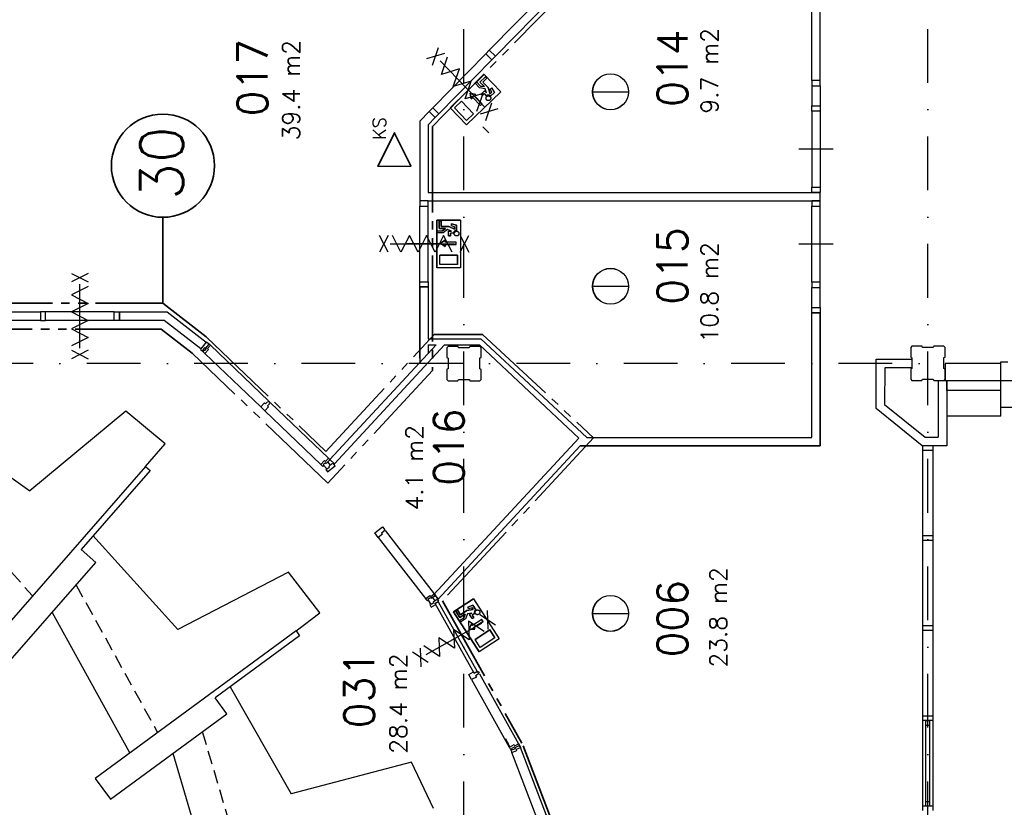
# Model space of a CAD drawing. Extents: x 36324 to 146208, y -50294 to 26426.
# Tile 34 of 39: x 115991 to 127453, y 3034 to 12194. Entities that reach past the tile are written whole.
import ezdxf
from ezdxf.enums import TextEntityAlignment as Align

# ---------------------------------------------------------------- set-up
doc = ezdxf.new("R2010")
doc.units = 0
doc.header["$LTSCALE"] = 100
for name, pattern in [('B0302', [12.5, 6.25, -3.125, 0, -3.125]), ('B0701', [2.34375, 1.5625, -0.78125]), ('B0804', [15, 10, -1, 1, -1, 1, -1])]:
    doc.linetypes.add(name, pattern=pattern)
for name, color, linetype in [('Bouwkundig', 253, 'CONTINUOUS'), ('Bouwkundig tekst', 252, 'CONTINUOUS'), ('Stramien', 252, 'B0302')]:
    doc.layers.add(name, color=color, linetype=linetype)
doc.layers.add('brandscheiding', color=40, linetype='B0804', lineweight=35)
doc.styles.add('bouwk tekst', font='romans.shx')
doc.styles.get("Standard").update_dxf_attribs({"font": 'romans.shx'})

msp = doc.modelspace()

# ---------------------------------------------------------------- linework, layer by layer
at = {"layer": 'Bouwkundig', "linetype": 'Continuous'}
for p, q in [((121399.4, 11556.4), (121000.3, 11170.9)), ((121296.2, 11450.3), (121312.8, 11466.3)), ((121312.8, 11466.3), (121355.5, 11422.1)), ((121412, 11530), (121348.8, 11469)), ((121348.8, 11469), (121400.2, 11415.8)), ((121381.5, 11468.4), (121428.1, 11513.4)), ((121443.2, 11404.5), (121381.5, 11468.4)), ((121592.1, 11356.8), (121399.4, 11556.4)), ((121428.1, 11513.4), (121412, 11530)), ((121592.1, 11356.8), (121193, 10971.3)), ((121344.4, 11400.4), (121296.2, 11450.3)), ((121408.9, 11391.2), (121344.4, 11400.4)), ((121400.2, 11415.8), (121355.5, 11422.1)), ((121362.7, 11328.1), (121402.6, 11366.7)), ((121426, 11342.5), (121402.6, 11366.7)), ((121426, 11342.5), (121408.7, 11391.2)), ((121468.3, 11333.7), (121443.2, 11404.5)), ((121487.7, 11352.4), (121468.3, 11333.7)), ((121468.7, 11385.4), (121485.8, 11402)), ((121487.7, 11352.4), (121468.7, 11385.4)), ((121472.9, 11305.9), (121516.8, 11348.3)), ((121516.8, 11348.3), (121485.8, 11402)), ((122659.9, 11355.4), (123078.8, 11355.4)), ((121052.6, 11170), (121132.4, 11247.1)), ((121273.7, 11100.7), (121132.4, 11247.1)), ((121247.9, 11272.7), (121236, 11338.3)), ((121236, 11338.3), (121301.1, 11324.1)), ((121264.5, 11288.7), (121247.9, 11272.7)), ((121354.5, 11195.6), (121264.5, 11288.7)), ((121301.1, 11324.1), (121284.5, 11308)), ((121374.4, 11214.9), (121284.5, 11308)), ((121362.7, 11328.1), (121378.8, 11311.5)), ((121378.8, 11311.5), (121402.1, 11334)), ((121425.4, 11309.8), (121402.1, 11334)), ((121193, 10971.3), (121000.3, 11170.9)), ((121193.9, 11023.7), (121052.6, 11170)), ((121193.9, 11023.7), (121273.7, 11100.7)), ((121380.9, 10947.5), (121451.9, 10877.5)), ((121122.8, 9863.8), (120845.3, 9863.8)), ((120845.3, 9863.8), (120845.3, 9308.9)), ((121122.8, 9863.8), (121122.8, 9308.9)), ((120873.1, 9854.6), (120873.1, 9766.7)), ((120896.2, 9854.6), (120873.1, 9854.6)), ((120873.1, 9766.7), (120947, 9766.7)), ((120896.2, 9789.8), (120896.2, 9854.6)), ((120985, 9789.8), (120896.2, 9789.8)), ((120947, 9766.7), (120911.4, 9739)), ((120970.7, 9755.9), (120919.3, 9715.9)), ((121017.7, 9734.4), (120970.6, 9755.8)), ((121053.4, 9758.7), (120985, 9789.8)), ((121016.4, 9794.9), (121016.4, 9818.7)), ((121076.5, 9803.7), (121016.4, 9818.7)), ((121053.4, 9785.7), (121016.4, 9794.9)), ((121053.4, 9785.7), (121053.4, 9758.7)), ((121076.5, 9742.7), (121076.5, 9803.7)), ((120850, 9715.9), (120850, 9739)), ((120850, 9739), (120911.4, 9739)), ((120919.3, 9715.9), (120850, 9715.9)), ((120888.7, 9594.8), (120944.2, 9631.7)), ((120944.2, 9631.7), (120944.2, 9608.6)), ((120984.1, 9678.9), (120984.1, 9734.4)), ((121017.7, 9734.4), (120984.1, 9734.4)), ((120984.1, 9678.9), (121007.2, 9678.9)), ((121040.7, 9711.2), (121007.2, 9711.2)), ((121007.2, 9678.9), (121007.2, 9711.2)), ((120944.2, 9557.8), (120888.7, 9594.8)), ((121073.6, 9608.6), (120944.2, 9608.6)), ((121073.6, 9580.9), (120944.2, 9580.9)), ((120944.2, 9580.9), (120944.2, 9557.8)), ((120882.3, 9345.9), (120882.3, 9456.9)), ((121085.8, 9456.9), (120882.3, 9456.9)), ((121085.8, 9345.9), (121085.8, 9456.9)), ((121122.8, 9308.9), (120845.3, 9308.9)), ((121085.8, 9345.9), (120882.3, 9345.9)), ((122659.9, 9093.4), (123078.8, 9093.4)), ((120935.8, 8412.3), (121345.2, 8412.7)), ((125960.3, 7672.4), (125960.3, 8246.8)), ((127412.8, 8196.3), (126762.8, 8196.3)), ((126762.8, 8196.3), (126762.8, 7996.3)), ((127412.8, 8216.3), (127492.8, 8216.3)), ((127412.8, 7582.3), (127412.8, 8216.3)), ((126683.8, 7996.3), (126783.8, 7996.8)), ((126683.8, 7996.3), (126683.8, 7339.3)), ((126783.8, 7882.3), (126783.8, 7996.3)), ((126783.8, 7996.3), (132162.8, 7996.3)), ((127412.8, 7882.3), (126783.8, 7882.3)), ((131112.8, 7682.3), (127412.8, 7682.3)), ((127412.8, 7582.3), (126783.8, 7582.3)), ((126502.8, 2996.3), (126502.8, 7239.3)), ((126622.8, 7239.3), (126502.8, 7239.3)), ((126622.8, 2996.3), (126622.8, 7239.3)), ((126502.8, 7189.3), (126622.8, 7189.3)), ((126622.8, 6191.3), (126502.8, 6191.3)), ((126502.8, 6141.3), (126622.8, 6141.3)), ((121272.7, 5458.5), (121039.7, 5307.9)), ((121272.7, 5458.5), (121573.9, 4992.6)), ((121039.7, 5307.9), (121341, 4841.9)), ((121087.4, 5327.7), (121068, 5315.2)), ((121068, 5315.2), (121115.7, 5241.4)), ((121122.6, 5273.4), (121087.4, 5327.7)), ((121115.7, 5241.4), (121177.8, 5281.6)), ((121197.1, 5321.6), (121122.6, 5273.4)), ((121177.8, 5281.6), (121162.9, 5238.9)), ((121203.6, 5285.3), (121182.2, 5223.8)), ((121271.5, 5332.6), (121197.1, 5321.6)), ((121254.7, 5292.7), (121203.5, 5285.1)), ((121266.5, 5382.9), (121207.8, 5362.9)), ((121220.8, 5342.9), (121207.8, 5362.9)), ((121256.9, 5355.2), (121220.8, 5342.9)), ((121254.7, 5292.7), (121226.5, 5274.5)), ((121256.6, 5227.9), (121226.5, 5274.5)), ((121256.9, 5355.2), (121271.5, 5332.6)), ((121286.6, 5285.8), (121258.4, 5267.6)), ((121299.6, 5331.7), (121266.5, 5382.9)), ((122659.9, 5288.4), (123078.8, 5288.4)), ((121111.4, 5205.6), (121162.9, 5238.9)), ((121123.9, 5186.1), (121111.4, 5205.6)), ((121182.2, 5223.8), (121123.9, 5186.1)), ((121222.2, 5105.5), (121248.7, 5166.7)), ((121248.7, 5166.7), (121261.2, 5147.2)), ((121256.6, 5227.9), (121276, 5240.4)), ((121276, 5240.4), (121258.4, 5267.6)), ((121370, 5217.5), (121261.2, 5147.2)), ((121385, 5194.2), (121276.3, 5123.9)), ((121288.9, 5104.5), (121222.2, 5105.5)), ((121276.3, 5123.9), (121288.9, 5104.5)), ((121462.5, 5096.7), (121291.7, 4986.3)), ((121522.8, 5003.5), (121462.5, 5096.7)), ((126622.8, 5143.3), (126502.8, 5143.3)), ((126502.8, 5093.3), (126622.8, 5093.3)), ((121351.9, 4893.1), (121291.7, 4986.3)), ((121573.9, 4992.6), (121341, 4841.9)), ((121522.8, 5003.5), (121351.9, 4893.1)), ((126622.8, 4095.3), (126502.8, 4095.3)), ((126502.8, 4045.3), (126622.8, 4045.3)), ((126587.8, 4037.3), (126537.8, 4037.3)), ((126537.8, 3046.3), (126537.8, 4037.3)), ((126587.8, 3046.3), (126587.8, 4037.3)), ((126537.8, 3987.3), (126587.8, 3987.3)), ((126587.8, 3096.3), (126537.8, 3096.3)), ((126622.8, 3046.3), (126502.8, 3046.3))]:
    msp.add_line(p, q, dxfattribs=at)
for points in [[(125310.8, 11486.3), (125310.8, 12787.3), (122386.8, 12787.3), (121457.8, 11840.3)], [(125210.8, 11486.3), (125210.8, 12687.3), (122428.8, 12687.3), (121528.8, 11770.3)], [(120797.1, 11666), (120866.9, 11872.4)], [(120936.3, 11800.4), (120727.7, 11737.9)], [(121415.6, 11797.4), (120799.2, 11168.8)], [(121487, 11727.4), (120870.4, 11098.9)], [(120884.1, 11715.2), (121401.6, 11179.3)], [(121313.9, 11130.8), (121384.4, 11336.5), (121176.4, 11273.2), (121246.8, 11478.9), (121038.9, 11415.7), (121109.3, 11621.3), (120901.3, 11558.1), (120971.8, 11763.7)], [(121399.4, 11556.4), (121592.1, 11356.8), (121193, 10971.3), (121000.3, 11170.9), (121399.4, 11556.4)], [(121412, 11530), (121428.1, 11513.4), (121381.5, 11468.4), (121443.2, 11404.5), (121468.3, 11333.7), (121487.7, 11352.4), (121468.7, 11385.4), (121485.8, 11402), (121516.8, 11348.3), (121472.9, 11305.9), (121468.5, 11309.8), (121466.4, 11311.3), (121464.1, 11312.6), (121461.5, 11313.9), (121457.9, 11315.3), (121454.8, 11316.1), (121452.6, 11316.5), (121449.6, 11316.9), (121447, 11317), (121443.3, 11316.8), (121439.9, 11316.3), (121436.5, 11315.4), (121433.5, 11314.4), (121429.6, 11312.5), (121427, 11311), (121425.1, 11310.1), (121402.1, 11334), (121378.8, 11311.5), (121362.7, 11328.1), (121402.6, 11366.7), (121426, 11342.5), (121408.7, 11391.2), (121344.4, 11400.4), (121296.2, 11450.3), (121312.8, 11466.3), (121355.5, 11422.1), (121400.2, 11415.8), (121348.8, 11469), (121412, 11530)], [(125310.8, 11486.3), (125210.8, 11486.3)], [(125210.8, 11426.5), (125210.8, 11191.3)], [(125310.6, 11426.5), (125310.6, 11191.3)], [(121132.4, 11247.1), (121273.7, 11100.7), (121193.9, 11023.7), (121052.6, 11170), (121132.4, 11247.1)], [(121354.5, 11195.6), (121374.4, 11214.9), (121284.5, 11308), (121301.1, 11324.1), (121236, 11338.3), (121247.9, 11272.7), (121264.5, 11288.7), (121354.5, 11195.6)], [(121469.5, 11297), (121471.9, 11292.9), (121473.8, 11287.6), (121474.6, 11282.9), (121474.6, 11279.5), (121474, 11274.8), (121472.7, 11270.5), (121469.9, 11265.3), (121464.9, 11259.8), (121459.7, 11256.2), (121455.7, 11254.5), (121453.4, 11253.9), (121450.3, 11253.3), (121447.5, 11253.1), (121442.9, 11253.4), (121438.7, 11254.3), (121434.4, 11256.1), (121429.4, 11259.3), (121426.4, 11262.2), (121424.1, 11265), (121421.3, 11270.1), (121420.1, 11273.7), (121419.2, 11278.9), (121419.5, 11285), (121420.2, 11288.3), (121421.9, 11292.9), (121424.2, 11296.8), (121428.7, 11301.8), (121433.7, 11305.3), (121437.9, 11307.1), (121441.5, 11308.1), (121445.4, 11308.6), (121450.2, 11308.4), (121454.9, 11307.4), (121458.3, 11306.2), (121462.2, 11304), (121464.4, 11302.4), (121467.8, 11299.1), (121469.5, 11297)], [(121446.4, 11253.1), (121445.1, 11253.2), (121443.7, 11253.3), (121442.4, 11253.5), (121441, 11253.7), (121439.7, 11254.1), (121438.4, 11254.5), (121437.1, 11254.9), (121435.9, 11255.4), (121434.6, 11256), (121433.4, 11256.6), (121432.2, 11257.3), (121431.1, 11258.1), (121430, 11258.9), (121428.9, 11259.7), (121427.9, 11260.6), (121427, 11261.6), (121426, 11262.6), (121425.2, 11263.6), (121424.3, 11264.7), (121423.6, 11265.8), (121422.9, 11267), (121422.2, 11268.2), (121421.6, 11269.4), (121421.1, 11270.7), (121420.6, 11272), (121420.2, 11273.3), (121419.9, 11274.6), (121419.6, 11275.9), (121419.4, 11277.3), (121419.3, 11278.6), (121419.2, 11280), (121419.2, 11281.3), (121419.2, 11282.7), (121419.4, 11284.1), (121419.5, 11285.4), (121419.8, 11286.7), (121420.1, 11288.1), (121420.5, 11289.4), (121421, 11290.7), (121421.5, 11291.9), (121422, 11293.2), (121422.7, 11294.4), (121423.4, 11295.5), (121424.1, 11296.7), (121424.9, 11297.8), (121425.8, 11298.8), (121426.7, 11299.8), (121427.6, 11300.8), (121428.6, 11301.7), (121429.7, 11302.6), (121430.8, 11303.4), (121431.9, 11304.2), (121433.1, 11304.9), (121434.3, 11305.5), (121435.5, 11306.1), (121436.7, 11306.7), (121438, 11307.1), (121439.3, 11307.5), (121440.6, 11307.9), (121442, 11308.2), (121443.3, 11308.4), (121444.7, 11308.5), (121446, 11308.6), (121447.4, 11308.6), (121448.8, 11308.5), (121450.1, 11308.4), (121451.5, 11308.2), (121452.8, 11308), (121454.1, 11307.6), (121455.4, 11307.3), (121456.7, 11306.8), (121458, 11306.3), (121459.2, 11305.7), (121460.4, 11305.1), (121461.6, 11304.4), (121462.7, 11303.7), (121463.8, 11302.8), (121464.9, 11302), (121465.9, 11301.1), (121466.9, 11300.1), (121467.8, 11299.1), (121468.7, 11298.1), (121469.5, 11297), (121470.2, 11295.9), (121471, 11294.7), (121471.6, 11293.5), (121472.2, 11292.3), (121472.7, 11291), (121473.2, 11289.7), (121473.6, 11288.4), (121473.9, 11287.1), (121474.2, 11285.8), (121474.4, 11284.4), (121474.6, 11283.1), (121474.6, 11281.7), (121474.7, 11280.4), (121474.6, 11279), (121474.5, 11277.7), (121474.3, 11276.3), (121474, 11275), (121473.7, 11273.6), (121473.3, 11272.3), (121472.9, 11271.1), (121472.4, 11269.8), (121471.8, 11268.6), (121471.1, 11267.3), (121470.5, 11266.2), (121469.7, 11265), (121468.9, 11263.9), (121468, 11262.9), (121467.1, 11261.9), (121466.2, 11260.9), (121465.2, 11260), (121464.1, 11259.1), (121463, 11258.3), (121461.9, 11257.5), (121460.8, 11256.8), (121459.6, 11256.2), (121458.3, 11255.6), (121457.1, 11255), (121455.8, 11254.6), (121454.5, 11254.2), (121453.2, 11253.8), (121451.8, 11253.6), (121450.5, 11253.3), (121449.1, 11253.2), (121447.8, 11253.1), (121446.4, 11253.1)], [(121472.9, 11305.9), (121472.6, 11306.2), (121472.3, 11306.5), (121472, 11306.8), (121471.7, 11307.1), (121471.4, 11307.4), (121471.1, 11307.6), (121470.8, 11307.9), (121470.5, 11308.2), (121470.2, 11308.4), (121469.9, 11308.7), (121469.6, 11309), (121469.3, 11309.2), (121468.9, 11309.5), (121468.6, 11309.7), (121468.3, 11310), (121468, 11310.2), (121467.6, 11310.4), (121467.3, 11310.7), (121467, 11310.9), (121466.6, 11311.1), (121466.3, 11311.3), (121465.9, 11311.6), (121465.6, 11311.8), (121465.2, 11312), (121464.9, 11312.2), (121464.5, 11312.4), (121464.2, 11312.6), (121463.8, 11312.8), (121463.5, 11313), (121463.1, 11313.1), (121462.7, 11313.3), (121462.4, 11313.5), (121462, 11313.7), (121461.6, 11313.8), (121461.3, 11314), (121460.9, 11314.2), (121460.5, 11314.3), (121460.1, 11314.5), (121459.7, 11314.6), (121459.4, 11314.8), (121459, 11314.9), (121458.6, 11315), (121458.2, 11315.2), (121457.8, 11315.3), (121457.4, 11315.4), (121457, 11315.5), (121456.7, 11315.6), (121456.3, 11315.7), (121455.9, 11315.8), (121455.5, 11315.9), (121455.1, 11316), (121454.7, 11316.1), (121454.3, 11316.2), (121453.9, 11316.3), (121453.5, 11316.4), (121453.1, 11316.4), (121452.7, 11316.5), (121452.3, 11316.6), (121451.9, 11316.6), (121451.5, 11316.7), (121451.1, 11316.7), (121450.7, 11316.8), (121450.3, 11316.8), (121449.9, 11316.9), (121449.5, 11316.9), (121449, 11316.9), (121448.6, 11316.9), (121448.2, 11316.9), (121447.8, 11317), (121447.4, 11317), (121447, 11317), (121446.6, 11317), (121446.2, 11317), (121445.8, 11317), (121445.4, 11316.9), (121445, 11316.9), (121444.6, 11316.9), (121444.2, 11316.9), (121443.8, 11316.8), (121443.4, 11316.8), (121442.9, 11316.8), (121442.5, 11316.7), (121442.1, 11316.7), (121441.7, 11316.6), (121441.3, 11316.5), (121440.9, 11316.5), (121440.5, 11316.4), (121440.1, 11316.3), (121439.7, 11316.2), (121439.3, 11316.2), (121438.9, 11316.1), (121438.5, 11316), (121438.1, 11315.9), (121437.8, 11315.8), (121437.4, 11315.7), (121437, 11315.6), (121436.6, 11315.5), (121436.2, 11315.3), (121435.8, 11315.2), (121435.4, 11315.1), (121435, 11315), (121434.6, 11314.8), (121434.3, 11314.7), (121433.9, 11314.5), (121433.5, 11314.4), (121433.1, 11314.2), (121432.8, 11314.1), (121432.4, 11313.9), (121432, 11313.7), (121431.6, 11313.6), (121431.3, 11313.4), (121430.9, 11313.2), (121430.5, 11313), (121430.2, 11312.9), (121429.8, 11312.7), (121429.5, 11312.5), (121429.1, 11312.3), (121428.8, 11312.1), (121428.4, 11311.9), (121428.1, 11311.7), (121427.7, 11311.4), (121427.4, 11311.2), (121427, 11311), (121426.7, 11310.8), (121426.3, 11310.5), (121426, 11310.3), (121425.7, 11310.1), (121425.4, 11309.8)], [(120757.3, 11126.3), (120647.3, 11014.3), (120647.3, 10086.3)], [(120757.3, 11126.3), (120828.8, 11056.3)], [(121558.1, 11156.6), (121349.4, 11094.1)], [(121418.8, 11022.2), (121488.6, 11228.6)], [(125210.8, 11131.5), (125210.8, 10246)], [(125310.6, 11131.5), (125310.6, 10246)], [(120828.8, 11056.3), (120747.3, 10973.3), (120747.3, 10186.3)], [(125460.8, 10689.3), (125260.8, 10689.3), (125060.8, 10689.3)], [(120747.3, 10186.3), (125310.8, 10186.3)], [(125310.8, 10086.3), (125310.8, 10186.3)], [(120747.3, 10086.3), (120647.3, 10086.3)], [(120647.3, 9146.3), (120647.3, 10026.5)], [(120747.3, 9146.3), (120747.1, 10026.5)], [(120747.3, 10086.3), (125310.8, 10086.3)], [(125210.8, 9141), (125210.8, 10026.5)], [(125310.6, 9141), (125310.6, 10026.5)], [(120845.3, 9863.8), (121122.8, 9863.8), (121122.8, 9308.9), (120845.3, 9308.9), (120845.3, 9863.8)], [(120873.1, 9854.6), (120896.2, 9854.6), (120896.2, 9789.8), (120985, 9789.8), (121053.4, 9758.7), (121053.4, 9785.7), (121016.4, 9794.9), (121016.4, 9818.7), (121076.5, 9803.7), (121076.5, 9742.7), (121070.7, 9742.2), (121068.2, 9741.8), (121065.7, 9741), (121062.9, 9740.1), (121059.4, 9738.4), (121056.7, 9736.8), (121054.9, 9735.5), (121052.5, 9733.6), (121050.6, 9731.8), (121048.2, 9729), (121046.2, 9726.2), (121044.5, 9723.2), (121043.1, 9720.2), (121041.7, 9716.1), (121041, 9713.2), (121040.4, 9711.2), (121007.2, 9711.2), (121007.2, 9678.9), (120984.1, 9678.9), (120984.1, 9734.4), (121017.7, 9734.4), (120970.6, 9755.8), (120919.3, 9715.9), (120850, 9715.9), (120850, 9739), (120911.4, 9739), (120947, 9766.7), (120873.1, 9766.7), (120873.1, 9854.6)], [(121076.5, 9742.7), (121076.1, 9742.7), (121075.7, 9742.7), (121075.3, 9742.7), (121074.9, 9742.7), (121074.5, 9742.7), (121074.1, 9742.6), (121073.7, 9742.6), (121073.3, 9742.6), (121072.9, 9742.5), (121072.5, 9742.5), (121072.1, 9742.4), (121071.7, 9742.4), (121071.3, 9742.3), (121070.9, 9742.3), (121070.5, 9742.2), (121070.1, 9742.1), (121069.7, 9742.1), (121069.3, 9742), (121068.9, 9741.9), (121068.5, 9741.8), (121068.1, 9741.7), (121067.7, 9741.6), (121067.3, 9741.5), (121066.9, 9741.4), (121066.5, 9741.3), (121066.1, 9741.2), (121065.7, 9741.1), (121065.3, 9740.9), (121065, 9740.8), (121064.6, 9740.7), (121064.2, 9740.5), (121063.8, 9740.4), (121063.4, 9740.3), (121063, 9740.1), (121062.7, 9740), (121062.3, 9739.8), (121061.9, 9739.6), (121061.5, 9739.5), (121061.2, 9739.3), (121060.8, 9739.1), (121060.4, 9738.9), (121060.1, 9738.8), (121059.7, 9738.6), (121059.4, 9738.4), (121059, 9738.2), (121058.6, 9738), (121058.3, 9737.8), (121057.9, 9737.6), (121057.6, 9737.4), (121057.3, 9737.1), (121056.9, 9736.9), (121056.6, 9736.7), (121056.2, 9736.5), (121055.9, 9736.2), (121055.6, 9736), (121055.2, 9735.8), (121054.9, 9735.5), (121054.6, 9735.3), (121054.3, 9735), (121053.9, 9734.8), (121053.6, 9734.5), (121053.3, 9734.3), (121053, 9734), (121052.7, 9733.7), (121052.4, 9733.5), (121052.1, 9733.2), (121051.8, 9732.9), (121051.5, 9732.6), (121051.2, 9732.3), (121050.9, 9732.1), (121050.6, 9731.8), (121050.4, 9731.5), (121050.1, 9731.2), (121049.8, 9730.9), (121049.5, 9730.6), (121049.3, 9730.3), (121049, 9730), (121048.7, 9729.7), (121048.5, 9729.3), (121048.2, 9729), (121048, 9728.7), (121047.7, 9728.4), (121047.5, 9728), (121047.2, 9727.7), (121047, 9727.4), (121046.8, 9727.1), (121046.5, 9726.7), (121046.3, 9726.4), (121046.1, 9726), (121045.9, 9725.7), (121045.7, 9725.3), (121045.5, 9725), (121045.3, 9724.6), (121045, 9724.3), (121044.9, 9723.9), (121044.7, 9723.6), (121044.5, 9723.2), (121044.3, 9722.9), (121044.1, 9722.5), (121043.9, 9722.1), (121043.8, 9721.8), (121043.6, 9721.4), (121043.4, 9721), (121043.3, 9720.6), (121043.1, 9720.3), (121043, 9719.9), (121042.8, 9719.5), (121042.7, 9719.1), (121042.5, 9718.7), (121042.4, 9718.4), (121042.3, 9718), (121042.1, 9717.6), (121042, 9717.2), (121041.9, 9716.8), (121041.8, 9716.4), (121041.7, 9716), (121041.6, 9715.6), (121041.5, 9715.2), (121041.4, 9714.8), (121041.3, 9714.4), (121041.2, 9714), (121041.1, 9713.6), (121041, 9713.2), (121041, 9712.8), (121040.9, 9712.4), (121040.8, 9712), (121040.8, 9711.6), (121040.7, 9711.2)], [(120279.6, 9683.2), (120179.6, 9489.6)], [(120279.6, 9489.6), (120179.6, 9683.2)], [(121023.6, 9489.6), (120924.6, 9683.2), (120825.6, 9489.6), (120726.6, 9683.2), (120627.6, 9489.6), (120528.6, 9683.2), (120429.6, 9489.6), (120330.6, 9683.2)], [(121073.6, 9580.9), (121073.6, 9608.6), (120944.2, 9608.6), (120944.2, 9631.7), (120888.7, 9594.8), (120944.2, 9557.8), (120944.2, 9580.9), (121073.6, 9580.9)], [(121096.2, 9687), (121095.2, 9686.1), (121094.1, 9685.2), (121093.1, 9684.3), (121092, 9683.5), (121090.8, 9682.8), (121089.6, 9682.1), (121088.4, 9681.5), (121087.2, 9681), (121085.9, 9680.5), (121084.6, 9680.1), (121083.3, 9679.7), (121082, 9679.4), (121080.6, 9679.2), (121079.3, 9679), (121077.9, 9678.9), (121076.5, 9678.9), (121075.2, 9678.9), (121073.8, 9679), (121072.5, 9679.2), (121071.1, 9679.4), (121069.8, 9679.7), (121068.5, 9680.1), (121067.2, 9680.5), (121065.9, 9681), (121064.7, 9681.5), (121063.5, 9682.1), (121062.3, 9682.8), (121061.1, 9683.5), (121060, 9684.3), (121058.9, 9685.2), (121057.9, 9686.1), (121056.9, 9687), (121056, 9688), (121055.1, 9689), (121054.3, 9690.1), (121053.5, 9691.2), (121052.7, 9692.3), (121052.1, 9693.5), (121051.5, 9694.7), (121050.9, 9696), (121050.4, 9697.3), (121050, 9698.6), (121049.6, 9699.9), (121049.3, 9701.2), (121049.1, 9702.5), (121048.9, 9703.9), (121048.8, 9705.2), (121048.8, 9706.6), (121048.8, 9708), (121048.9, 9709.3), (121049.1, 9710.7), (121049.3, 9712), (121049.6, 9713.4), (121050, 9714.7), (121050.4, 9716), (121050.9, 9717.2), (121051.5, 9718.5), (121052.1, 9719.7), (121052.7, 9720.9), (121053.5, 9722), (121054.3, 9723.1), (121055.1, 9724.2), (121056, 9725.2), (121056.9, 9726.2), (121057.9, 9727.2), (121058.9, 9728.1), (121060, 9728.9), (121061.1, 9729.7), (121062.3, 9730.4), (121063.5, 9731.1), (121064.7, 9731.7), (121065.9, 9732.2), (121067.2, 9732.7), (121068.5, 9733.2), (121069.8, 9733.5), (121071.1, 9733.8), (121072.5, 9734.1), (121073.8, 9734.2), (121075.2, 9734.3), (121076.5, 9734.4), (121077.9, 9734.3), (121079.3, 9734.2), (121080.6, 9734.1), (121082, 9733.8), (121083.3, 9733.5), (121084.6, 9733.2), (121085.9, 9732.7), (121087.2, 9732.2), (121088.4, 9731.7), (121089.6, 9731.1), (121090.8, 9730.4), (121092, 9729.7), (121093.1, 9728.9), (121094.1, 9728.1), (121095.2, 9727.2), (121096.2, 9726.2), (121097.1, 9725.2), (121098, 9724.2), (121098.8, 9723.1), (121099.6, 9722), (121100.3, 9720.9), (121101, 9719.7), (121101.6, 9718.5), (121102.2, 9717.2), (121102.7, 9716), (121103.1, 9714.7), (121103.5, 9713.4), (121103.8, 9712), (121104, 9710.7), (121104.2, 9709.3), (121104.3, 9708), (121104.3, 9706.6), (121104.3, 9705.2), (121104.2, 9703.9), (121104, 9702.5), (121103.8, 9701.2), (121103.5, 9699.9), (121103.1, 9698.6), (121102.7, 9697.3), (121102.2, 9696), (121101.6, 9694.7), (121101, 9693.5), (121100.3, 9692.3), (121099.6, 9691.2), (121098.8, 9690.1), (121098, 9689), (121097.1, 9688), (121096.2, 9687)], [(121080.6, 9734.1), (121085.3, 9733), (121090.4, 9730.6), (121094.3, 9727.9), (121096.8, 9725.6), (121099.7, 9721.8), (121101.9, 9717.9), (121103.7, 9712.3), (121104.2, 9704.9), (121103.1, 9698.7), (121101.6, 9694.6), (121100.4, 9692.5), (121098.7, 9689.9), (121096.9, 9687.7), (121093.5, 9684.7), (121089.9, 9682.3), (121085.6, 9680.4), (121079.9, 9679.1), (121075.7, 9678.9), (121072.1, 9679.2), (121066.5, 9680.7), (121063, 9682.4), (121058.7, 9685.4), (121054.5, 9689.7), (121052.6, 9692.6), (121050.5, 9697), (121049.3, 9701.3), (121048.8, 9708), (121049.8, 9714.1), (121051.4, 9718.3), (121053.2, 9721.6), (121055.6, 9724.8), (121059, 9728.1), (121062.9, 9730.8), (121066.2, 9732.4), (121070.5, 9733.7), (121073.3, 9734.2), (121077.9, 9734.3), (121080.6, 9734.1)], [(121117.5, 9683.2), (121217.5, 9489.6)], [(121117.5, 9489.6), (121217.5, 9683.2)], [(120304.6, 9586.4), (121049.6, 9586.4)], [(120897.3, 9586.3), (120697.3, 9586.3), (120497.3, 9586.3)], [(120845.3, 9586.4), (120508.8, 9586.4)], [(125460.8, 9584.3), (125260.8, 9584.3), (125060.8, 9584.3)], [(120882.3, 9456.9), (121085.8, 9456.9), (121085.8, 9345.9), (120882.3, 9345.9), (120882.3, 9456.9)], [(116595, 9243.9), (116788.5, 9143.9)], [(116788.5, 9243.9), (116595, 9143.9)], [(116788.5, 9092.9), (116595, 8993.9), (116788.5, 8894.9), (116595, 8795.9), (116788.5, 8696.9), (116595, 8597.9), (116788.5, 8498.9), (116595, 8399.9)], [(116691.7, 8373.9), (116691.7, 9118.9)], [(120647.3, 9086.3), (120647.3, 8204.3)], [(120647.3, 8257.8), (120647.3, 9086.3)], [(120647.3, 9086.3), (120747.3, 9086.3)], [(120747.3, 9086.3), (120747.3, 8482.3)], [(125210.8, 8846), (125210.8, 9081.3)], [(125310.6, 8846), (125310.6, 9081.3)], [(115431.8, 8796.3), (116231.8, 8796.3)], [(116231.8, 8796.3), (116231.8, 8696.3)], [(117091.8, 8796.3), (116291.6, 8796)], [(117151.8, 8796.3), (117705.9, 8796.3)], [(117151.8, 8696.3), (117151.8, 8796.3)], [(117705.9, 8796.3), (118161.9, 8443.8)], [(122515.3, 7236.3), (125310.8, 7236.3), (125310.8, 8786.3)], [(122608.3, 7336.3), (125210.8, 7336.3), (125210.8, 8786.3)], [(125210.8, 8786.8), (125310.8, 8786.8)], [(125210.8, 7336.3), (125210.8, 8786.8)], [(125210.8, 8786.3), (125310.8, 8786.3)], [(125310.8, 8786.8), (125310.8, 7236.3)], [(116231.8, 8696.3), (115490.8, 8696.3), (113970.9, 5926.1)], [(117091.8, 8696.3), (116291.6, 8696.3)], [(117671.8, 8696.3), (117151.8, 8696.3)], [(118100.8, 8364.7), (117671.8, 8696.3)], [(120747.3, 8482.3), (121358.3, 8482.8)], [(121358.3, 8482.8), (122594.4, 7336.3)], [(118161.8, 8444.3), (118100.8, 8364.3)], [(118196.3, 8423.3), (118190.3, 8415.3), (118188.3, 8417.3), (118153.8, 8375.3), (118161.3, 8369.3), (118139.3, 8342.3), (118131.3, 8348.3), (118122.3, 8336.3)], [(118145.8, 8381.3), (118123.8, 8354.3)], [(118153.8, 8375.3), (118145.8, 8381.3)], [(118188.3, 8417.3), (118153.8, 8375.3)], [(118160.3, 8449.3), (118192.3, 8426.3)], [(118192.3, 8426.3), (118186.3, 8419.3)], [(118186.3, 8419.3), (118188.3, 8417.3)], [(118190.3, 8415.3), (118196.3, 8423.3)], [(118886.8, 7762.3), (118212.8, 8407.3)], [(119602.3, 7077.3), (120840.3, 8412.3)], [(119653.8, 7030.3), (120935.8, 8412.3)], [(120747.3, 8412.3), (120840.3, 8412.3)], [(120747.3, 8412.3), (120747.3, 8312)], [(120747.3, 8412.3), (120747.3, 8312.3)], [(121345.2, 8412.7), (122500.3, 7328.4), (120810.8, 5507.4)], [(120962.8, 8008.1), (120977.8, 7993.1), (121092.8, 7993.1), (121100.8, 8008.1), (121225.8, 8008.1), (121230.8, 7993.1), (121347.8, 7993.1), (121362.8, 8008.1), (121362.8, 8127.1), (121347.8, 8135.1), (121347.8, 8260.1), (121362.8, 8265.1), (121362.8, 8378.1), (121347.8, 8393.1), (121232.8, 8393.1), (121224.8, 8378.1), (121099.8, 8378.1), (121094.8, 8393.1), (120977.8, 8393.1), (120962.8, 8378.1), (120962.8, 8267.1), (120977.8, 8259.1), (120977.8, 8134.1), (120962.8, 8129.1), (120962.8, 8008.1)], [(126362.8, 8011.4), (126377.8, 7996.4), (126492.8, 7996.4), (126500.8, 8011.4), (126625.8, 8011.4), (126630.8, 7996.4), (126747.8, 7996.4), (126762.8, 8011.4), (126762.8, 8130.4), (126747.8, 8138.4), (126747.8, 8263.4), (126762.8, 8268.4), (126762.8, 8381.4), (126747.8, 8396.4), (126632.8, 8396.4), (126624.8, 8381.4), (126499.8, 8381.4), (126494.8, 8396.4), (126377.8, 8396.4), (126362.8, 8381.4), (126362.8, 8270.4), (126377.8, 8262.4), (126377.8, 8137.4), (126362.8, 8132.4), (126362.8, 8011.4)], [(116595, 8348.9), (116788.5, 8248.9)], [(116788.5, 8348.9), (116595, 8248.9)], [(118121.8, 8336.3), (118094.3, 8356.3)], [(118131.3, 8348.3), (118121.8, 8336.3)], [(118123.8, 8354.3), (118131.3, 8348.3)], [(118796.3, 7691.3), (118146.8, 8313.3)], [(125960.3, 8246.8), (126377.9, 8246.3)], [(126377.8, 8146.3), (126060.8, 8146.3), (126059.5, 7720.3), (126530.3, 7339.3), (126683.8, 7339.3)], [(126377.8, 8246.3), (126377.8, 8146.3)], [(126377.9, 8246.3), (126377.8, 8146.3)], [(126783.8, 7996.3), (126783.8, 7239.3), (126495.1, 7239.3)], [(126783.8, 7996.8), (126783.8, 7289.3)], [(119586.3, 7093.3), (118912.3, 7738.3)], [(114881.4, 7585.6), (116110.3, 6715.1)], [(117224.8, 7642.5), (116110.3, 6715.1)], [(117682.8, 7262.8), (117224.8, 7642.5)], [(119495.3, 7022.3), (118844.8, 7645.3)], [(126495.1, 7239.3), (125960.3, 7672.4)], [(122594.4, 7336.3), (125210.8, 7336.3)], [(117456.2, 6996.3), (117682.8, 7262.8)], [(122515.3, 7236.3), (120860.3, 5452.3)], [(125310.8, 7236.3), (122515.3, 7236.3)], [(117456.6, 6996.7), (115544.8, 4815.3)], [(117456.2, 6996.3), (117508.8, 6950.1)], [(119495.3, 7022.3), (119538.8, 7068.3)], [(119519.3, 6999.3), (119495.3, 7022.3)], [(119602.3, 7077.3), (119595.3, 7071.3), (119597.3, 7069.3), (119556.8, 7033.3), (119549.8, 7040.3), (119523.8, 7017.3), (119530.3, 7009.3), (119519.3, 6999.3)], [(119563.8, 6972.3), (119530.3, 7009.3)], [(119538.8, 7068.3), (119550.8, 7056.3)], [(119550.8, 7056.3), (119586.3, 7093.3)], [(119639.3, 7037.3), (119631.8, 7030.3), (119629.8, 7032.3), (119589.8, 6996.3), (119596.3, 6988.3), (119570.3, 6965.3), (119563.8, 6972.3), (119552.8, 6962.3)], [(119573.3, 6936.3), (119663.3, 7005.3)], [(119609.8, 7014.3), (119576.8, 7051.3)], [(119586.3, 7093.3), (119602.3, 7077.3)], [(119595.3, 7071.3), (119602.3, 7077.3)], [(119597.3, 7069.3), (119595.3, 7071.3)], [(119653.5, 7030.5), (119602.2, 7078.1)], [(119653.8, 7030.3), (119602.3, 7077.3)], [(119629.8, 7032.3), (119631.8, 7030.3)], [(119631.8, 7030.3), (119639.3, 7037.3)], [(119663.3, 7005.3), (119639.3, 7037.3)], [(117508.8, 6950.2), (116704.7, 6032.7)], [(119552.8, 6962.3), (119573.3, 6936.3)], [(116844.2, 6193.3), (117832.6, 5102.7)], [(120123.8, 6224.3), (120214.3, 6294.3)], [(120164.8, 6171.3), (120123.8, 6224.3)], [(120214.8, 6209.3), (120164.8, 6171.3)], [(120231.8, 6244.3), (120204.3, 6223.3)], [(120204.3, 6223.3), (120214.8, 6209.3)], [(120214.3, 6294.3), (120241.3, 6259.3)], [(120241.3, 6259.3), (120228.8, 6249.3)], [(120228.8, 6249.3), (120231.8, 6244.3)], [(120245.3, 6253.3), (120816.3, 5516.3)], [(120164.8, 6171.3), (120715.3, 5460.3)], [(116877.7, 5881), (116704.7, 6032.7)], [(115770.5, 4617.5), (116877.7, 5881)], [(119121.4, 5766.9), (117832.6, 5102.7)], [(119486.4, 5297), (119121.4, 5766.9)], [(120775.8, 5484.3), (120816.3, 5516.3)], [(120866, 5458), (120814.7, 5505.6)], [(120816.3, 5516.3), (120830.3, 5498.3)], [(120819.8, 5511.3), (120860.3, 5452.3)], [(120715.8, 5459.3), (120765.8, 5498.3)], [(120736.3, 5433.3), (120715.8, 5459.3)], [(120830.3, 5498.3), (120821.8, 5492.3), (120823.8, 5490.3), (120778.3, 5460.3), (120772.8, 5469.3), (120743.3, 5449.3), (120748.8, 5441.3), (120736.3, 5433.3)], [(120776.3, 5399.3), (120748.8, 5441.3)], [(120860.3, 5452.3), (120852.3, 5446.3), (120850.8, 5449.3), (120805.3, 5419.3), (120810.8, 5410.3), (120781.8, 5391.3), (120776.3, 5399.3), (120763.8, 5391.3)], [(120763.8, 5391.3), (120780.3, 5362.3)], [(120765.8, 5498.3), (120775.8, 5484.3)], [(120780.3, 5362.3), (120835.3, 5392.3)], [(120828.3, 5434.3), (120800.8, 5475.3)], [(120821.8, 5492.3), (120830.3, 5498.3)], [(120823.8, 5490.3), (120821.8, 5492.3)], [(120826.8, 5407.3), (120871.3, 5432.3)], [(120835.3, 5392.3), (120826.8, 5407.3)], [(120850.8, 5449.3), (120852.3, 5446.3)], [(120852.3, 5446.3), (120860.3, 5452.3)], [(120871.3, 5432.3), (120860.3, 5452.3)], [(121039.7, 5307.9), (121272.7, 5458.5), (121573.9, 4992.6), (121341, 4841.9), (121039.7, 5307.9)], [(116367.7, 5299.1), (117267.9, 3669.1)], [(119207.4, 5085.9), (119486.4, 5297)], [(121068, 5315.2), (121087.4, 5327.7), (121122.6, 5273.4), (121197.1, 5321.6), (121271.5, 5332.6), (121256.9, 5355.2), (121220.8, 5342.9), (121207.8, 5362.9), (121266.5, 5382.9), (121299.6, 5331.7), (121294.9, 5328.2), (121293.1, 5326.4), (121291.4, 5324.4), (121289.6, 5322.1), (121287.6, 5318.8), (121286.1, 5316), (121285.3, 5313.9), (121284.4, 5311), (121283.8, 5308.5), (121283.2, 5304.8), (121283.1, 5301.4), (121283.3, 5297.9), (121283.7, 5294.7), (121284.8, 5290.5), (121285.8, 5287.6), (121286.3, 5285.6), (121258.4, 5267.6), (121276, 5240.4), (121256.6, 5227.9), (121226.5, 5274.5), (121254.7, 5292.7), (121203.5, 5285.1), (121182.2, 5223.8), (121123.9, 5186.1), (121111.4, 5205.6), (121162.9, 5238.9), (121177.8, 5281.6), (121115.7, 5241.4), (121068, 5315.2)], [(121299.6, 5331.7), (121299.2, 5331.5), (121298.9, 5331.3), (121298.6, 5331), (121298.2, 5330.8), (121297.9, 5330.6), (121297.6, 5330.3), (121297.3, 5330.1), (121296.9, 5329.8), (121296.6, 5329.6), (121296.3, 5329.3), (121296, 5329.1), (121295.7, 5328.8), (121295.4, 5328.5), (121295.1, 5328.3), (121294.8, 5328), (121294.5, 5327.7), (121294.2, 5327.4), (121293.9, 5327.2), (121293.6, 5326.9), (121293.3, 5326.6), (121293, 5326.3), (121292.7, 5326), (121292.5, 5325.7), (121292.2, 5325.4), (121291.9, 5325.1), (121291.7, 5324.8), (121291.4, 5324.5), (121291.1, 5324.1), (121290.9, 5323.8), (121290.6, 5323.5), (121290.4, 5323.2), (121290.1, 5322.9), (121289.9, 5322.5), (121289.7, 5322.2), (121289.4, 5321.9), (121289.2, 5321.5), (121289, 5321.2), (121288.8, 5320.8), (121288.5, 5320.5), (121288.3, 5320.2), (121288.1, 5319.8), (121287.9, 5319.5), (121287.7, 5319.1), (121287.5, 5318.7), (121287.3, 5318.4), (121287.1, 5318), (121287, 5317.7), (121286.8, 5317.3), (121286.6, 5316.9), (121286.4, 5316.6), (121286.2, 5316.2), (121286.1, 5315.8), (121285.9, 5315.4), (121285.8, 5315.1), (121285.6, 5314.7), (121285.5, 5314.3), (121285.3, 5313.9), (121285.2, 5313.6), (121285.1, 5313.2), (121284.9, 5312.8), (121284.8, 5312.4), (121284.7, 5312), (121284.6, 5311.6), (121284.4, 5311.2), (121284.3, 5310.8), (121284.2, 5310.4), (121284.1, 5310), (121284, 5309.6), (121283.9, 5309.3), (121283.9, 5308.9), (121283.8, 5308.5), (121283.7, 5308.1), (121283.6, 5307.7), (121283.6, 5307.3), (121283.5, 5306.9), (121283.4, 5306.5), (121283.4, 5306), (121283.3, 5305.6), (121283.3, 5305.2), (121283.2, 5304.8), (121283.2, 5304.4), (121283.2, 5304), (121283.1, 5303.6), (121283.1, 5303.2), (121283.1, 5302.8), (121283.1, 5302.4), (121283.1, 5302), (121283.1, 5301.6), (121283.1, 5301.2), (121283.1, 5300.8), (121283.1, 5300.4), (121283.1, 5300), (121283.1, 5299.5), (121283.1, 5299.1), (121283.2, 5298.7), (121283.2, 5298.3), (121283.2, 5297.9), (121283.3, 5297.5), (121283.3, 5297.1), (121283.4, 5296.7), (121283.4, 5296.3), (121283.5, 5295.9), (121283.6, 5295.5), (121283.6, 5295.1), (121283.7, 5294.7), (121283.8, 5294.3), (121283.9, 5293.9), (121284, 5293.5), (121284, 5293.1), (121284.1, 5292.7), (121284.2, 5292.3), (121284.3, 5291.9), (121284.5, 5291.5), (121284.6, 5291.1), (121284.7, 5290.8), (121284.8, 5290.4), (121284.9, 5290), (121285.1, 5289.6), (121285.2, 5289.2), (121285.3, 5288.8), (121285.5, 5288.4), (121285.6, 5288.1), (121285.8, 5287.7), (121285.9, 5287.3), (121286.1, 5286.9), (121286.3, 5286.6), (121286.4, 5286.2), (121286.6, 5285.8)], [(121346.3, 5295.6), (121346, 5294.3), (121345.6, 5292.9), (121345.2, 5291.7), (121344.7, 5290.4), (121344.1, 5289.2), (121343.5, 5288), (121342.8, 5286.8), (121342, 5285.6), (121341.2, 5284.5), (121340.4, 5283.5), (121339.5, 5282.5), (121338.5, 5281.5), (121337.5, 5280.6), (121336.5, 5279.7), (121335.4, 5278.9), (121334.3, 5278.1), (121333.1, 5277.4), (121331.9, 5276.7), (121330.7, 5276.1), (121329.4, 5275.6), (121328.1, 5275.1), (121326.8, 5274.7), (121325.5, 5274.4), (121324.2, 5274.1), (121322.9, 5273.9), (121321.5, 5273.8), (121320.1, 5273.7), (121318.8, 5273.7), (121317.4, 5273.7), (121316.1, 5273.8), (121314.7, 5274), (121313.4, 5274.3), (121312, 5274.6), (121310.7, 5275), (121309.5, 5275.4), (121308.2, 5275.9), (121307, 5276.5), (121305.7, 5277.1), (121304.6, 5277.8), (121303.4, 5278.6), (121302.3, 5279.4), (121301.3, 5280.2), (121300.3, 5281.1), (121299.3, 5282.1), (121298.4, 5283.1), (121297.5, 5284.1), (121296.7, 5285.2), (121295.9, 5286.3), (121295.2, 5287.5), (121294.5, 5288.7), (121293.9, 5289.9), (121293.4, 5291.2), (121292.9, 5292.4), (121292.5, 5293.7), (121292.2, 5295.1), (121291.9, 5296.4), (121291.7, 5297.7), (121291.5, 5299.1), (121291.5, 5300.5), (121291.5, 5301.8), (121291.5, 5303.2), (121291.6, 5304.5), (121291.8, 5305.9), (121292.1, 5307.2), (121292.4, 5308.5), (121292.8, 5309.9), (121293.2, 5311.1), (121293.7, 5312.4), (121294.3, 5313.6), (121294.9, 5314.8), (121295.6, 5316), (121296.4, 5317.2), (121297.2, 5318.3), (121298, 5319.3), (121298.9, 5320.3), (121299.9, 5321.3), (121300.9, 5322.2), (121301.9, 5323.1), (121303, 5323.9), (121304.1, 5324.7), (121305.3, 5325.4), (121306.5, 5326.1), (121307.7, 5326.7), (121309, 5327.2), (121310.2, 5327.7), (121311.5, 5328.1), (121312.9, 5328.4), (121314.2, 5328.7), (121315.5, 5328.9), (121316.9, 5329), (121318.3, 5329.1), (121319.6, 5329.1), (121321, 5329.1), (121322.3, 5329), (121323.7, 5328.8), (121325, 5328.5), (121326.3, 5328.2), (121327.7, 5327.8), (121328.9, 5327.4), (121330.2, 5326.9), (121331.4, 5326.3), (121332.6, 5325.7), (121333.8, 5325), (121335, 5324.2), (121336.1, 5323.4), (121337.1, 5322.6), (121338.1, 5321.7), (121339.1, 5320.7), (121340, 5319.7), (121340.9, 5318.7), (121341.7, 5317.6), (121342.5, 5316.5), (121343.2, 5315.3), (121343.9, 5314.1), (121344.5, 5312.9), (121345, 5311.6), (121345.5, 5310.3), (121345.9, 5309), (121346.2, 5307.7), (121346.5, 5306.4), (121346.7, 5305.1), (121346.8, 5303.7), (121346.9, 5302.3), (121346.9, 5301), (121346.9, 5299.6), (121346.8, 5298.3), (121346.6, 5296.9), (121346.3, 5295.6)], [(121307.7, 5326.7), (121312.2, 5328.2), (121317.8, 5329.1), (121322.5, 5328.9), (121325.9, 5328.3), (121330.4, 5326.8), (121334.3, 5324.7), (121338.9, 5320.9), (121343.4, 5315), (121345.8, 5309.2), (121346.7, 5304.9), (121346.9, 5302.5), (121346.9, 5299.4), (121346.5, 5296.6), (121345.4, 5292.2), (121343.6, 5288.3), (121341.1, 5284.3), (121337, 5280.1), (121333.5, 5277.6), (121330.4, 5276), (121324.8, 5274.2), (121321, 5273.7), (121315.8, 5273.9), (121309.9, 5275.3), (121306.7, 5276.6), (121302.6, 5279.2), (121299.2, 5282.2), (121295.2, 5287.5), (121292.7, 5293.2), (121291.7, 5297.6), (121291.5, 5301.3), (121291.7, 5305.3), (121292.8, 5309.9), (121294.6, 5314.3), (121296.6, 5317.4), (121299.4, 5320.8), (121301.5, 5322.7), (121305.3, 5325.4), (121307.7, 5326.7)], [(121528.2, 5153.1), (121346.4, 5273.2)], [(121433.7, 5322), (121440.9, 5104.3)], [(121396.4, 5079.4), (121215.5, 5199.9), (121223.7, 4982.7), (121042.7, 5103.2), (121050.9, 4885.9), (120870, 5006.5), (120878.1, 4789.2), (120697.2, 4909.7)], [(120721.8, 4812.6), (121371.8, 5176.5)], [(121385, 5194.2), (121370, 5217.5), (121261.2, 5147.2), (121248.7, 5166.7), (121222.2, 5105.5), (121288.9, 5104.5), (121276.3, 5123.9), (121385, 5194.2)], [(119208.4, 5086.6), (116869.3, 3370.3)], [(119207.4, 5085.9), (119248.8, 5029.5)], [(121291.7, 4986.3), (121462.5, 5096.7), (121522.8, 5003.5), (121351.9, 4893.1), (121291.7, 4986.3)], [(119248.8, 5029.5), (118265.2, 4307.8)], [(120747.2, 4716), (120565.4, 4836)], [(120652.7, 4884.8), (120660, 4667.1)], [(121343.8, 4587.3), (121799.3, 3773.3)], [(121252.3, 4518.3), (121690.8, 3733.3)], [(118439.9, 4436), (119150.7, 3189.1)], [(118401.3, 4122.3), (118265.2, 4307.8)], [(117046.8, 3128.4), (118401.3, 4122.3)], [(121777.8, 3872.3), (121777.3, 3873.3)], [(121691.3, 3732.3), (121746.3, 3763.3)], [(121707.8, 3703.3), (121691.3, 3732.3)], [(121810.3, 3753.3), (121801.3, 3749.3), (121802.8, 3747.3), (121753.3, 3724.3), (121749.3, 3733.3), (121717.3, 3718.3), (121721.3, 3709.3), (121707.8, 3703.3)], [(121812.3, 3749.3), (121803.8, 3745.3), (121802.3, 3748.3), (121753.3, 3724.3), (121757.3, 3715.3), (121725.8, 3700.3), (121721.3, 3709.3), (121707.8, 3703.3)], [(122041.3, 2831.3), (121720.3, 3671.3)], [(121746.3, 3763.3), (121754.8, 3748.3)], [(121754.8, 3748.3), (121799.3, 3773.3)], [(121799.3, 3773.3), (121810.3, 3753.3)], [(121801.3, 3749.3), (121810.3, 3753.3)], [(121802.8, 3747.3), (121801.3, 3749.3)], [(121803.8, 3745.3), (121812.3, 3749.3)], [(122153.3, 2857.3), (121820.3, 3728.3)], [(117773.7, 3661.8), (118289.2, 1911.8)], [(120552.7, 3558.6), (119150.7, 3189.1)], [(120807.4, 3020.9), (120552.8, 3558.6)], [(116869.3, 3370.3), (117046.8, 3128.4)]]:
    msp.add_lwpolyline(points, dxfattribs=at)
for points in [[(121529, 11770.2), (121487, 11727.4), (121415.6, 11797.4), (121457.7, 11840.3)], [(121472.9, 11305.9), (121467.8, 11310.3), (121458.4, 11315.1), (121452.1, 11316.6), (121446.8, 11317), (121439.1, 11316.1), (121432.4, 11313.9), (121427.9, 11311.5), (121425.1, 11310.1), (121402.1, 11334), (121378.8, 11311.5), (121362.7, 11328.1), (121402.6, 11366.7), (121426, 11342.5), (121408.7, 11391.2), (121344.4, 11400.4), (121296.2, 11450.3), (121312.8, 11466.3), (121355.5, 11422.1), (121400.2, 11415.8), (121348.8, 11469), (121412, 11530), (121428.1, 11513.4), (121381.5, 11468.4), (121443.2, 11404.5), (121468.3, 11333.7), (121487.7, 11352.4), (121468.7, 11385.4), (121485.8, 11402), (121516.8, 11348.3)], [(125210.8, 11486.3), (125210.8, 11426.5), (125310.6, 11426.5), (125310.6, 11486.3)], [(120828.5, 11056.2), (120870.4, 11098.9), (120799.2, 11168.8), (120757.3, 11126.1)], [(125210.8, 11131.5), (125210.8, 11191.3), (125310.6, 11191.3), (125310.6, 11131.5)], [(120353.3, 10490.1), (120548.6, 10490.1), (120353.3, 10880.7), (120158, 10490.1)], [(120353.3, 10492.6), (120544.6, 10492.6), (120353.3, 10875.1), (120162, 10492.6)], [(125210.8, 10186.3), (125210.8, 10246), (125310.6, 10246), (125310.6, 10186.3)], [(120647.3, 10086.3), (120647.3, 10026.5), (120747.1, 10026.5), (120747.1, 10086.3)], [(125210.8, 10086.3), (125210.8, 10026.5), (125310.6, 10026.5), (125310.6, 10086.3)], [(121076.5, 9742.7), (121069.9, 9742.1), (121059.9, 9738.7), (121054.4, 9735.2), (121050.5, 9731.6), (121045.8, 9725.5), (121042.7, 9719.1), (121041.2, 9714.2), (121040.4, 9711.2), (121007.2, 9711.2), (121007.2, 9678.9), (120984.1, 9678.9), (120984.1, 9734.4), (121017.7, 9734.4), (120970.6, 9755.8), (120919.3, 9715.9), (120850, 9715.9), (120850, 9739), (120911.4, 9739), (120947, 9766.7), (120873.1, 9766.7), (120873.1, 9854.6), (120896.2, 9854.6), (120896.2, 9789.8), (120985, 9789.8), (121053.4, 9758.7), (121053.4, 9785.7), (121016.4, 9794.9), (121016.4, 9818.7), (121076.5, 9803.7)], [(120647.3, 9086.3), (120647.3, 9146.3), (120747.3, 9146.3), (120747.3, 9086.3)], [(125210.8, 9141), (125210.8, 9081.3), (125310.6, 9081.3), (125310.6, 9141)], [(125210.8, 8786.3), (125210.8, 8846), (125310.6, 8846), (125310.6, 8786.3)], [(116231.8, 8696.3), (116291.6, 8696.3), (116291.6, 8796), (116231.8, 8796)], [(117151.8, 8696.3), (117091.8, 8696.3), (117091.8, 8796.3), (117151.8, 8796.3)], [(118212.8, 8407.3), (118196.3, 8423.3), (118190.3, 8415.3), (118188.3, 8417.3), (118153.8, 8375.3), (118161.3, 8369.3), (118139.3, 8342.3), (118131.3, 8348.3), (118122.3, 8336.3), (118146.3, 8313.3), (118189.8, 8359.3), (118177.3, 8370.3)], [(118212.8, 8407.3), (118196.3, 8423.3), (118190.3, 8415.3), (118188.3, 8417.3), (118190.3, 8415.3), (118196.3, 8423.3)], [(118839.8, 7736.3), (118796.3, 7691.3), (118844.8, 7645.3), (118888.3, 7690.3), (118876.3, 7702.3), (118900.3, 7727.3), (118896.3, 7731.3), (118907.3, 7743.3), (118891.3, 7758.3), (118880.3, 7746.3), (118876.3, 7750.3), (118852.3, 7725.3)], [(121282.8, 4592.3), (120828.8, 5404.3), (120863.8, 5423.3), (121317.8, 4612.3)], [(121299.6, 5331.7), (121294.3, 5327.6), (121287.8, 5319.3), (121285.1, 5313.4), (121283.7, 5308.3), (121283.1, 5300.6), (121284, 5293.5), (121285.4, 5288.6), (121286.3, 5285.6), (121258.4, 5267.6), (121276, 5240.4), (121256.6, 5227.9), (121226.5, 5274.5), (121254.7, 5292.7), (121203.5, 5285.1), (121182.2, 5223.8), (121123.9, 5186.1), (121111.4, 5205.6), (121162.9, 5238.9), (121177.8, 5281.6), (121115.7, 5241.4), (121068, 5315.2), (121087.4, 5327.7), (121122.6, 5273.4), (121197.1, 5321.6), (121271.5, 5332.6), (121256.9, 5355.2), (121220.8, 5342.9), (121207.8, 5362.9), (121266.5, 5382.9)], [(121307.3, 4548.3), (121252.3, 4518.3), (121219.3, 4576.3), (121274.3, 4607.3), (121282.8, 4592.3), (121313.3, 4609.3), (121315.8, 4604.3), (121329.8, 4612.3), (121340.8, 4593.3), (121326.8, 4585.3), (121329.3, 4580.3), (121298.8, 4563.3)], [(121820.3, 3728.3), (121812.3, 3749.3), (121803.8, 3745.3), (121802.3, 3748.3), (121753.3, 3724.3), (121757.3, 3715.3), (121725.8, 3700.3), (121721.3, 3709.3), (121707.8, 3703.3), (121719.8, 3672.3), (121778.8, 3694.3), (121772.8, 3710.3)], [(121820.3, 3728.3), (121812.3, 3749.3), (121803.8, 3745.3), (121802.3, 3748.3), (121803.8, 3745.3), (121812.3, 3749.3)]]:
    msp.add_lwpolyline(points, close=True, dxfattribs=at)
at = {"layer": 'Bouwkundig', "linetype": 'B0701'}
for points in [[(114655.8, 7173.9), (116138.4, 5492.9)], [(116648, 5618.9), (117595.5, 3903.3)], [(118116.6, 3913.4), (118659.7, 2069.5)]]:
    msp.add_lwpolyline(points, dxfattribs=at)
at = {"layer": 'Bouwkundig', "linetype": 'Continuous'}
for centre, radius in [((122869.3, 11355.4), 209.5), ((122869.3, 11355.4), 208.2), ((122869.3, 9093.4), 209.5), ((122869.3, 9093.4), 208.2), ((122869.3, 5288.4), 209.5), ((122869.3, 5288.4), 208.2)]:
    msp.add_circle(centre, radius, dxfattribs=at)
at = {"layer": 'brandscheiding'}
for p, q in [((117658.3, 8896.3), (117658.3, 9896.3)), ((117637.6, 8596.3), (115550, 8596.3)), ((117998.5, 8317.4), (117637.6, 8596.3)), ((119579.6, 6803.1), (117998.5, 8317.4))]:
    msp.add_line(p, q, dxfattribs=at)
msp.add_lwpolyline([(107811.8, 19196.3), (107811.8, 13421.3), (107387.8, 13421.3), (107387.8, 12571.3), (107487.9, 12571.3), (107487.4, 11422.3), (113509.4, 11422.3), (114227.2, 10728.3), (115667.3, 10728.3), (115667.3, 14241.3), (123909.8, 14241.3), (123909.8, 12637.3), (122449.8, 12637.3), (120925.3, 11083.2, -0.0001465), (120925.2, 11083.1), (120797.3, 10952.9), (120797.3, 8115.9), (119579.6, 6803.1)], format="xyb", dxfattribs=at)
for points in [[(115372.6, 8896.3), (117658.3, 8896.3), (118161.9, 8507), (119554.8, 7173), (120815.3, 8532.3), (121377.9, 8532.8), (122672.4, 7332.1), (120912.2, 5434.7), (121836.4, 3780.2)], [(121689.8, 3741.3), (121646.8, 3831.3)], [(121689.8, 3741.3), (121668.3, 3786.3)], [(121851.7, 3747.6), (122527.8, 1978.4), (123907.2, 2133)]]:
    msp.add_lwpolyline(points, dxfattribs=at)
at = {"layer": 'brandscheiding', "linetype": 'Continuous'}
msp.add_circle((117658.3, 10496.3), 600, dxfattribs=at)
at = {"layer": 'Stramien'}
for p, q in [((121162.8, -49794.2), (121162.8, 26297.9)), ((126562.8, -49794.2), (126562.8, 26297.9)), ((133648.8, 8196.8), (36324.1, 8196.8))]:
    msp.add_line(p, q, dxfattribs=at)

# ---------------------------------------------------------------- texts
at = {"layer": 'Bouwkundig tekst', "linetype": 'Continuous'}
for s, p in [('014', (123763.8, 11180.3)), ('017', (118874.8, 11070.3)), ('015', (123763.8, 8879.3)), ('016', (121162.8, 6772.3)), ('006', (123763.8, 4777.3)), ('031', (120119.1, 3952.8))]:
    msp.add_text(s, height=350, rotation=90, dxfattribs=at).set_placement(p)
msp.add_text('KS', height=148.75, rotation=90, dxfattribs=at).set_placement((120177.6, 10799.2), align=Align.MIDDLE_LEFT)
at = {"layer": 'Bouwkundig tekst', "linetype": 'Continuous', "char_height": 200, "width": 1805, "attachment_point": 1, "rotation": 90, "style": 'bouwk tekst'}
for s, insert in [('9.7 m2', (123920.3, 11102.4)), ('39.4 m2', (119050.3, 10791.4)), ('10.8 m2', (123920.3, 8439.4)), ('4.1 m2', (120484.3, 6485.4)), ('23.8 m2', (124024.3, 4659.4)), ('28.4 m2', (120298.3, 3656.4))]:
    msp.add_mtext(s, dxfattribs=dict(at, insert=insert))
at = {"layer": 'brandscheiding', "linetype": 'Continuous'}
msp.add_text('30', height=500, rotation=90, dxfattribs=at).set_placement((117894.9, 10098.6))

doc.saveas('drawing.dxf')
